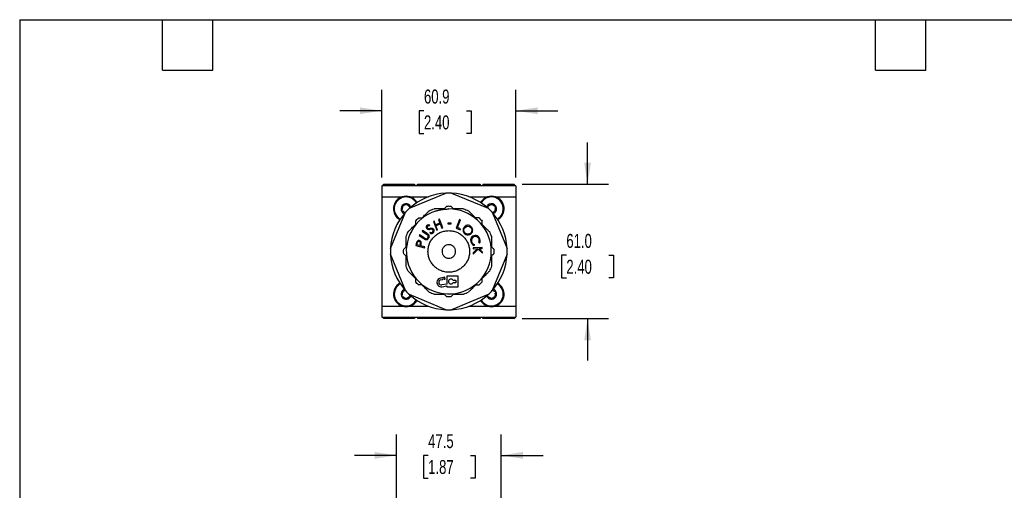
# Model space of a CAD drawing. Header units: millimetres. Extents: x 19 to 819, y 19 to 629.
# Tile 4 of 7: x 19 to 466, y 415 to 629. Entities that reach past the tile are written whole.
import ezdxf

# ---------------------------------------------------------------- set-up
doc = ezdxf.new("R2010")
doc.units = ezdxf.units.MM
doc.header["$LTSCALE"] = 3
doc.layers.add('DIMENSIONS', color=140, linetype='Continuous', lineweight=25)
doc.layers.add('TEXT', color=140, linetype='Continuous', lineweight=25)
doc.styles.add('SLDTEXTSTYLE0', font='TXT', dxfattribs={"width": 0.7})
doc.dimstyles.new('SLDDIMSTYLE1', dxfattribs={"dimtxt": 6.474023, "dimasz": 9.906, "dimexe": 0, "dimexo": 0.0625, "dimgap": 1.618506, "dimtad": 0, "dimtih": 1, "dimtoh": 1, "dimrnd": 1e-09, "dimzin": 12, "dimdsep": 46, "dimtxsty": 'SLDTEXTSTYLE0', "dimsah": 1, "dimcen": 0.09, "dimadec": 0, "dimazin": 3, "dimtfac": 1, "dimtmove": 0, "dimatfit": 0, "dimfxl": 0, "dimfrac": 2, "dimtolj": 1, "dimtzin": 12, "dimarcsym": 0})
doc.dimstyles.new('SLDDIMSTYLE4', dxfattribs={"dimtxt": 6.474023, "dimasz": 9.906, "dimexe": 0, "dimexo": 0.0625, "dimgap": 1.618506, "dimtad": 0, "dimtih": 1, "dimtoh": 1, "dimrnd": 1e-09, "dimzin": 4, "dimdsep": 46, "dimtxsty": 'SLDTEXTSTYLE0', "dimsah": 1, "dimcen": 0.09, "dimadec": 0, "dimazin": 1, "dimtfac": 1, "dimtmove": 0, "dimatfit": 0, "dimfxl": 0, "dimfrac": 2, "dimtolj": 1, "dimtzin": 12, "dimarcsym": 0})

# ---------------------------------------------------------------- blocks, each defined once
blk = doc.blocks.new('_D_4')
at = {"layer": 'DIMENSIONS'}
for p, q in [((190.13, 371.12), (190.13, 440.25)), ((237.63, 401.52), (237.63, 440.25)), ((190.13, 430.73), (171.08, 430.73)), ((204.52, 430.73), (202.34, 430.73)), ((202.34, 430.73), (202.34, 420.44)), ((223.75, 430.73), (225.93, 430.73)), ((225.93, 430.73), (225.93, 420.44)), ((237.63, 430.73), (256.68, 430.73)), ((202.34, 420.44), (204.52, 420.44)), ((225.93, 420.44), (223.75, 420.44)), ((237.63, 311.45), (237.63, 396.95)), ((190.13, 248.93), (190.13, 366.55)), ((237.63, 248.93), (237.63, 306.88))]:
    blk.add_line(p, q, dxfattribs=at)
for points in [[(190.13, 430.73), (180.23, 432.25), (180.23, 429.2)], [(237.63, 430.73), (247.54, 429.2), (247.54, 432.25)]]:
    blk.add_solid(points, dxfattribs=at)
at = {"layer": 'DIMENSIONS', "char_height": 6.35, "attachment_point": 1, "style": 'SLDTEXTSTYLE0'}
for s, insert in [('47.5', (204.52, 440.36)), ('1.87', (204.52, 428.62))]:
    blk.add_mtext(s, dxfattribs=dict(at, insert=insert))
blk = doc.blocks.new('_D_11')
at = {"layer": 'DIMENSIONS'}
for p, q in [((183.43, 556.97), (183.43, 596.8)), ((244.33, 556.97), (244.33, 596.8)), ((183.43, 587.27), (164.38, 587.27)), ((202.62, 587.27), (200.45, 587.27)), ((200.45, 587.27), (200.45, 576.98)), ((221.86, 587.27), (224.03, 587.27)), ((224.03, 587.27), (224.03, 576.98)), ((244.33, 587.27), (263.38, 587.27)), ((200.45, 576.98), (202.62, 576.98)), ((224.03, 576.98), (221.86, 576.98))]:
    blk.add_line(p, q, dxfattribs=at)
for points in [[(183.43, 587.27), (173.53, 588.8), (173.53, 585.75)], [(244.33, 587.27), (254.24, 585.75), (254.24, 588.8)]]:
    blk.add_solid(points, dxfattribs=at)
at = {"layer": 'DIMENSIONS', "char_height": 6.35, "attachment_point": 1, "style": 'SLDTEXTSTYLE0'}
for s, insert in [('60.9', (202.62, 596.91)), ('2.40', (202.62, 585.17))]:
    blk.add_mtext(s, dxfattribs=dict(at, insert=insert))
blk = doc.blocks.new('_D_12')
at = {"layer": 'DIMENSIONS'}
for p, q in [((276.89, 553.86), (276.89, 572.91)), ((247.24, 553.86), (286.42, 553.86)), ((267.27, 521.69), (265.1, 521.69)), ((265.1, 521.69), (265.1, 511.4)), ((286.51, 521.69), (288.68, 521.69)), ((288.68, 521.69), (288.68, 511.4)), ((265.1, 511.4), (267.27, 511.4)), ((288.68, 511.4), (286.51, 511.4)), ((247.24, 492.86), (286.42, 492.86)), ((276.89, 492.86), (276.89, 473.81))]:
    blk.add_line(p, q, dxfattribs=at)
for points in [[(276.89, 553.86), (278.42, 563.77), (275.37, 563.77)], [(276.89, 492.86), (275.37, 482.96), (278.42, 482.96)]]:
    blk.add_solid(points, dxfattribs=at)
at = {"layer": 'DIMENSIONS', "char_height": 6.35, "attachment_point": 1, "style": 'SLDTEXTSTYLE0'}
for s, insert in [('61.0', (267.27, 531.33)), ('2.40', (267.27, 519.59))]:
    blk.add_mtext(s, dxfattribs=dict(at, insert=insert))

msp = doc.modelspace()

# ---------------------------------------------------------------- linework, layer by layer
for p, q in [((244.331, 553.162), (183.431, 553.162)), ((183.431, 553.162), (183.431, 548.162)), ((184.331, 553.862), (183.631, 553.162)), ((184.331, 553.862), (198.381, 553.862)), ((198.381, 553.862), (198.381, 553.162)), ((199.681, 553.862), (228.081, 553.862)), ((199.681, 553.162), (199.681, 553.862)), ((228.081, 553.862), (228.081, 553.162)), ((229.381, 553.862), (229.381, 553.162)), ((229.381, 553.862), (243.431, 553.862)), ((244.131, 553.162), (243.431, 553.862)), ((244.331, 553.162), (244.331, 548.162)), ((183.431, 548.162), (192.656, 548.162)), ((183.431, 548.162), (183.431, 498.562)), ((196.071, 542.985), (212.599, 549.831)), ((196.306, 548.162), (204.542, 548.162)), ((215.163, 549.831), (231.691, 542.985)), ((223.22, 548.162), (231.456, 548.162)), ((235.106, 548.162), (244.331, 548.162)), ((244.331, 548.162), (244.331, 498.562)), ((187.412, 524.644), (194.258, 541.172)), ((192.778, 542.358), (192.503, 542.245)), ((192.708, 543.779), (192.943, 543.597)), ((192.713, 541.735), (192.987, 541.849)), ((193.279, 544.034), (193.044, 544.215)), ((193.978, 541.085), (193.942, 540.816)), ((194.474, 544.805), (194.435, 544.511)), ((194.981, 544.438), (195.02, 544.733)), ((196.25, 543.785), (195.975, 543.672)), ((196.184, 543.162), (196.342, 543.227)), ((196.198, 543.099), (196.184, 543.162)), ((231.508, 543.779), (231.743, 543.597)), ((232.079, 544.034), (231.844, 544.215)), ((233.274, 544.805), (233.235, 544.511)), ((233.504, 541.172), (240.35, 524.644)), ((233.781, 544.438), (233.82, 544.733)), ((234.48, 541.487), (234.715, 541.305)), ((235.05, 543.785), (234.775, 543.672)), ((235.052, 541.741), (234.817, 541.923)), ((234.984, 543.162), (235.259, 543.275)), ((207.275, 537.077), (206.885, 536.921)), ((206.885, 536.921), (208.425, 533.054)), ((207.92, 535.455), (207.275, 537.077)), ((209.631, 538.014), (209.241, 537.859)), ((209.241, 537.859), (209.887, 536.237)), ((211.17, 534.146), (209.631, 538.014)), ((218.783, 537.863), (217.237, 533.995)), ((217.776, 534.213), (219.173, 537.707)), ((219.173, 537.707), (218.783, 537.863)), ((201.947, 532.889), (201.718, 532.54)), ((201.718, 532.54), (203.818, 531.155)), ((204.048, 531.504), (201.947, 532.889)), ((205.176, 534.96), (205.27, 535.379)), ((205.407, 532.069), (205.271, 531.676)), ((209.887, 536.237), (207.92, 535.455)), ((208.072, 535.076), (210.038, 535.859)), ((208.815, 533.209), (208.072, 535.076)), ((208.425, 533.054), (208.815, 533.209)), ((210.038, 535.859), (210.781, 533.992)), ((210.781, 533.992), (211.17, 534.146)), ((213.458, 536.284), (213.453, 535.939)), ((213.453, 535.939), (215.016, 535.914)), ((215.021, 536.26), (213.458, 536.284)), ((215.016, 535.914), (215.021, 536.26)), ((217.237, 533.995), (219.112, 533.245)), ((219.262, 533.619), (217.776, 534.213)), ((219.112, 533.245), (219.262, 533.619)), ((200.657, 530.932), (200.429, 530.584)), ((200.429, 530.584), (202.529, 529.199)), ((202.758, 529.547), (200.657, 530.932)), ((226.579, 530.022), (226.601, 530.013)), ((199.061, 526.89), (198.849, 526.089)), ((198.849, 526.089), (202.872, 525.025)), ((199.346, 526.386), (199.534, 527.097)), ((200.714, 526.025), (199.346, 526.386)), ((200.902, 526.704), (200.714, 526.025)), ((201.107, 525.921), (201.183, 526.209)), ((202.978, 525.426), (201.107, 525.921)), ((202.872, 525.025), (202.978, 525.426)), ((229.068, 525.197), (224.89, 525.021)), ((224.89, 525.021), (224.909, 524.595)), ((224.909, 524.595), (226.857, 524.677)), ((226.857, 524.677), (224.985, 522.76)), ((225.009, 522.206), (227.221, 524.467)), ((225.431, 526.107), (225.529, 526.508)), ((227.221, 524.467), (229.18, 522.539)), ((227.519, 524.704), (229.086, 524.771)), ((229.156, 523.103), (227.519, 524.704)), ((227.52, 527.374), (227.883, 527.173)), ((229.086, 524.771), (229.068, 525.197)), ((229.18, 522.539), (229.156, 523.103)), ((194.258, 505.552), (187.412, 522.08)), ((224.985, 522.76), (225.009, 522.206)), ((240.35, 522.08), (233.504, 505.552)), ((212.099, 511.638), (210.169, 511.298)), ((210.314, 510.471), (211.142, 510.616)), ((211.081, 510.961), (211.632, 511.058)), ((211.142, 510.616), (211.081, 510.961)), ((211.632, 511.058), (211.693, 510.714)), ((211.693, 510.714), (212.245, 510.811)), ((212.245, 510.811), (212.099, 511.638)), ((218.081, 512.162), (213.041, 512.162)), ((213.041, 512.162), (213.041, 508.535)), ((215.781, 510.342), (216.681, 510.342)), ((218.081, 507.262), (218.081, 512.162)), ((193.279, 505.234), (193.044, 505.415)), ((213.041, 508.535), (210.728, 508.127)), ((210.874, 507.299), (213.041, 507.682)), ((213.041, 507.682), (213.041, 507.262)), ((213.041, 507.262), (218.081, 507.262)), ((216.681, 509.082), (215.781, 509.082)), ((233.781, 505.638), (233.816, 505.902)), ((192.778, 503.558), (192.503, 503.445)), ((192.708, 504.979), (192.943, 504.797)), ((192.713, 502.935), (192.987, 503.049)), ((193.978, 502.285), (193.938, 501.99)), ((194.484, 501.917), (194.523, 502.212)), ((195.68, 502.687), (195.915, 502.505)), ((196.252, 502.941), (196.017, 503.123)), ((212.599, 496.893), (196.071, 503.739)), ((205.881, 504.462), (206.039, 504.462)), ((231.691, 503.739), (215.163, 496.893)), ((221.723, 504.462), (221.881, 504.462)), ((231.145, 503.11), (231.103, 503.221)), ((231.578, 503.558), (231.413, 503.49)), ((231.513, 502.935), (231.787, 503.049)), ((231.563, 503.624), (231.578, 503.558)), ((232.778, 502.285), (232.738, 501.99)), ((233.284, 501.917), (233.323, 502.212)), ((234.48, 502.687), (234.715, 502.505)), ((235.05, 504.985), (234.775, 504.872)), ((235.052, 502.941), (234.817, 503.123)), ((234.984, 504.362), (235.259, 504.475)), ((183.431, 498.562), (192.656, 498.562)), ((183.431, 498.562), (183.431, 493.562)), ((196.306, 498.562), (204.542, 498.562)), ((223.22, 498.562), (231.456, 498.562)), ((235.106, 498.562), (244.331, 498.562)), ((244.331, 498.562), (244.331, 493.562)), ((183.431, 493.562), (244.331, 493.562)), ((184.331, 492.862), (183.631, 493.562)), ((198.381, 492.862), (184.331, 492.862)), ((198.381, 493.562), (198.381, 492.862)), ((199.681, 493.562), (199.681, 492.862)), ((228.081, 492.862), (199.681, 492.862)), ((228.081, 493.562), (228.081, 492.862)), ((229.381, 492.862), (229.381, 493.562)), ((243.431, 492.862), (229.381, 492.862)), ((243.431, 492.862), (244.131, 493.562))]:
    msp.add_line(p, q)
at = {"flags": 128}
msp.add_lwpolyline([(196.659, 503.221), (196.627, 503.134), (196.308, 502.565)], dxfattribs=at)
msp.add_circle((222.561, 533.022), 1.82)
for centre, radius, start, end in [((194.481, 542.762), 5.7, 108.67172, 240.38151), ((194.481, 542.762), 5.35, 90, 240.62994), ((194.481, 542.762), 5.7, 71.32828, 108.67172), ((194.481, 542.762), 5.35, 29.37006, 90), ((213.881, 523.362), 26.5, 92.77294, 132.22706), ((194.481, 542.762), 5.7, 29.61849, 71.32828), ((213.881, 523.362), 26.5, 87.22706, 92.77294), ((213.881, 523.362), 26.5, 47.77294, 87.22706), ((233.281, 542.762), 5.7, 108.67172, 150.38151), ((233.281, 542.762), 5.35, 90, 150.62994), ((233.281, 542.762), 5.7, 71.32828, 108.67172), ((233.281, 542.762), 5.35, 299.37006, 90), ((233.281, 542.762), 5.7, 299.61849, 71.32828), ((213.881, 523.362), 26.5, 137.77294, 177.22706), ((194.481, 542.762), 2.3, 142.91235, 201.73491), ((192.608, 541.99), 0.275, 112.38858, 197.00912), ((194.481, 542.762), 2.3, 203.03673, 251.22025), ((192.608, 541.99), 0.275, 207.7612, 292.38858), ((192.875, 543.997), 0.275, 146.41055, 232.41612), ((194.481, 542.762), 2.3, 18.77975, 141.94235), ((192.876, 543.997), 0.275, 52.41612, 138.44289), ((194.48, 542.761), 1.75, 151.46056, 193.32674), ((194.48, 542.761), 1.75, 211.43302, 253.2992), ((194.48, 542.761), 1.75, 91.4881, 133.35428), ((213.881, 523.362), 26.5, 132.22706, 137.77294), ((194.747, 544.769), 0.275, 82.41222, 172.44366), ((194.747, 544.769), 0.275, 352.44366, 82.56361), ((194.48, 542.761), 1.75, 31.35041, 73.38182), ((196.354, 543.53), 0.275, 22.27452, 112.30596), ((196.355, 543.529), 0.275, 347.95853, 22.42592), ((213.881, 523.362), 20.5, 90, 92.79597), ((213.881, 523.362), 20.5, 90, 92.79603), ((213.881, 523.362), 20.5, 87.20397, 90), ((233.281, 542.762), 2.3, 142.91235, 161.22025), ((231.675, 543.997), 0.275, 146.41055, 232.41612), ((233.281, 542.762), 2.3, 322.59957, 141.94235), ((231.676, 543.997), 0.275, 52.41612, 138.44289), ((233.28, 542.761), 1.75, 151.46056, 168.85631), ((213.881, 523.362), 26.5, 42.22706, 47.77294), ((233.28, 542.761), 1.75, 91.4881, 133.35428), ((233.547, 544.769), 0.275, 82.41222, 172.44366), ((213.881, 523.362), 26.5, 2.77294, 42.22706), ((233.547, 544.769), 0.275, 352.44366, 82.56361), ((233.28, 542.761), 1.75, 281.14411, 313.27166), ((233.28, 542.761), 1.75, 31.35041, 73.38182), ((233.281, 542.762), 2.3, 288.77975, 322.01448), ((234.883, 541.523), 0.275, 232.3335, 319.93305), ((233.28, 542.761), 1.75, 331.37794, 13.24412), ((235.154, 543.53), 0.275, 22.27452, 112.30596), ((234.884, 541.524), 0.275, 324.67648, 52.3335), ((235.155, 543.529), 0.275, 292.30596, 22.42592), ((204.599, 534.422), 0.989, 117.7748, 219.91324), ((204.673, 534.508), 1.101, 220.86573, 274.42156), ((204.602, 534.421), 0.561, 116.74272, 205.20093), ((204.721, 534.568), 0.735, 211.66189, 274.91503), ((204.796, 534.064), 1.398, 70.1632, 118.08857), ((204.805, 534.036), 0.996, 68.11536, 117.18281), ((204.921, 539.861), 6.453, 268.55389, 274.62748), ((203.682, 570.621), 36.802, 271.71517, 273.05646), ((205.989, 533.309), 1.37, 244.83213, 282.75884), ((205.595, 529.692), 3.739, 79.48168, 92.35363), ((205.801, 531.278), 2.598, 76.23241, 93.44842), ((206.138, 532.707), 0.676, 3.6525, 78.13607), ((205.999, 532.733), 0.814, 291.07374, 1.25859), ((206.122, 532.711), 1.13, 2.82275, 74.7386), ((206.069, 532.734), 1.182, 299.93657, 1.58328), ((222.669, 533.08), 2.334, 177.34229, 195.92811), ((222.634, 533.003), 2.303, 124.29544, 175.38456), ((222.607, 533.125), 2.287, 197.43164, 259.79188), ((222.567, 533.062), 2.217, 84.80678, 123.73084), ((222.499, 533.002), 2.284, 16.9288, 83.24094), ((222.445, 533.16), 2.353, 296.6832, 343.00382), ((222.487, 533.049), 2.282, 345.35262, 15.71709), ((204.069, 525.719), 5.143, 156.09441, 166.84587), ((200.315, 527.3), 1.073, 110.55204, 152.02482), ((200.342, 527.199), 0.743, 113.44252, 165.71105), ((200.284, 527.156), 1.2, 46.53676, 106.74777), ((200.294, 527.21), 0.715, 34.08632, 110.28065), ((200.226, 527.219), 0.768, 347.73191, 30.6732), ((200.356, 527.318), 1.035, 356.14435, 43.2369), ((204.683, 532.27), 3.751, 234.95484, 246.76307), ((204.494, 531.9), 2.924, 233.59496, 247.05344), ((203.646, 529.845), 1.113, 246.55835, 296.62839), ((203.643, 529.88), 0.732, 246.69601, 301.47313), ((201.665, 527.761), 4.02, 48.29042, 57.61571), ((203.583, 530.166), 1.012, 295.88722, 351.70479), ((202.394, 528.84), 3.136, 44.10875, 58.17129), ((203.459, 530.252), 1.561, 296.08726, 351.87976), ((203.68, 530.133), 0.912, 352.90021, 43.63591), ((203.717, 530.126), 1.291, 355.80451, 43.97886), ((205.935, 532.91), 1.402, 241.72977, 301.08932), ((222.544, 533.146), 2.298, 261.41774, 294.62234), ((226.232, 528.48), 2.505, 176.72824, 251.34378), ((225.953, 528.332), 2.24, 68.60403, 172.53878), ((226.078, 528.359), 1.931, 161.30522, 253.47406), ((225.945, 528.316), 1.821, 69.61818, 158.67041), ((225.846, 528.271), 1.899, 331.82393, 66.57576), ((225.78, 528.265), 2.37, 332.54743, 65.30146), ((213.881, 523.362), 26.5, 177.22706, 182.77294), ((204.336, 525.775), 4.981, 161.16801, 164.60002), ((197.482, 527.611), 3.538, 345.15337, 350.96957), ((195.05, 527.961), 6.379, 344.06165, 353.58636), ((213.881, 523.362), 26.5, 357.22706, 2.77294), ((213.881, 523.362), 26.5, 182.77294, 222.22706), ((213.881, 523.362), 26.5, 317.77294, 357.22706), ((210.521, 509.299), 2.03, 100.00001, 280.00003), ((210.521, 509.299), 1.19, 100.00001, 279.99999), ((214.855, 509.712), 1.12, 34.22886, 325.7711), ((216.681, 509.712), 0.63, 270.00001, 89.99999), ((194.481, 503.962), 5.7, 119.61849, 251.32828), ((194.481, 503.962), 5.35, 119.37006, 330.62994), ((194.481, 503.962), 2.3, 142.91235, 201.73491), ((192.875, 505.197), 0.275, 146.41055, 232.41612), ((194.481, 503.962), 2.3, 108.77975, 141.94235), ((192.876, 505.197), 0.275, 52.41612, 138.44289), ((194.48, 503.961), 1.75, 101.09186, 133.35428), ((213.881, 523.362), 26.5, 222.22706, 227.77294), ((233.281, 503.962), 5.35, 209.37006, 60.62994), ((213.881, 523.362), 26.5, 312.22706, 317.77294), ((233.28, 503.961), 1.75, 31.35041, 73.38182), ((233.281, 503.962), 2.3, 322.59957, 71.22025), ((233.281, 503.962), 5.7, 288.67172, 60.38151), ((192.608, 503.19), 0.275, 112.38858, 197.00912), ((194.481, 503.962), 2.3, 203.03673, 261.74801), ((192.608, 503.19), 0.275, 207.7612, 292.38858), ((194.48, 503.961), 1.75, 151.46056, 193.32674), ((194.48, 503.961), 1.75, 211.43302, 253.2992), ((194.211, 501.954), 0.275, 172.36104, 257.46135), ((194.481, 503.962), 2.3, 262.931, 322.01448), ((194.211, 501.954), 0.275, 267.21561, 352.36104), ((194.48, 503.961), 1.75, 271.40548, 313.27166), ((196.083, 502.723), 0.275, 232.3335, 319.93305), ((194.48, 503.961), 1.75, 331.37794, 348.90771), ((213.881, 523.362), 26.5, 227.77294, 267.22706), ((196.084, 502.724), 0.275, 324.67648, 52.3335), ((194.481, 503.962), 5.7, 288.67172, 330.38151), ((213.881, 523.362), 20.5, 267.2629, 272.85507), ((213.881, 523.362), 26.5, 272.77294, 312.22706), ((233.281, 503.962), 5.7, 209.61849, 251.32828), ((231.408, 503.19), 0.275, 167.02991, 197.00912), ((233.281, 503.962), 2.3, 203.03673, 261.74801), ((231.408, 503.19), 0.275, 207.7612, 292.38858), ((233.28, 503.961), 1.75, 211.43302, 253.2992), ((233.011, 501.954), 0.275, 172.36104, 257.46135), ((233.281, 503.962), 2.3, 262.931, 322.01448), ((233.011, 501.954), 0.275, 267.21561, 352.36104), ((233.28, 503.961), 1.75, 271.40548, 313.27166), ((234.883, 502.723), 0.275, 232.3335, 319.93305), ((233.28, 503.961), 1.75, 331.37794, 13.24412), ((235.154, 504.73), 0.275, 22.27452, 112.30596), ((234.884, 502.724), 0.275, 324.67648, 52.3335), ((235.155, 504.729), 0.275, 292.30596, 22.42592), ((194.481, 503.962), 5.7, 251.32828, 288.67172), ((213.881, 523.362), 26.5, 267.22706, 272.77294), ((233.281, 503.962), 5.7, 251.32828, 288.67172)]:
    msp.add_arc(centre, radius, start, end)
for points in [[(192.353, 541.885), (192.35, 541.893), (192.347, 541.902), (192.345, 541.91)], [(192.364, 541.862), (192.36, 541.869), (192.357, 541.877), (192.353, 541.885)], [(192.646, 544.149), (192.65, 544.154), (192.654, 544.159), (192.658, 544.164)], [(192.658, 544.164), (192.662, 544.17), (192.666, 544.175), (192.67, 544.18)], [(204.915, 541.797), (205.652, 542.155), (206.41, 542.47), (207.185, 542.738)], [(220.541, 542.749), (221.317, 542.483), (222.076, 542.171), (222.814, 541.814)], [(231.446, 544.149), (231.45, 544.154), (231.454, 544.159), (231.458, 544.164)], [(231.458, 544.164), (231.462, 544.17), (231.466, 544.175), (231.47, 544.18)], [(235.101, 541.356), (235.099, 541.352), (235.096, 541.349), (235.094, 541.346)], [(235.108, 541.365), (235.106, 541.362), (235.104, 541.359), (235.101, 541.356)], [(198.692, 537.129), (199.14, 537.624), (199.612, 538.096), (200.106, 538.544)], [(227.625, 538.572), (228.12, 538.125), (228.593, 537.654), (229.042, 537.161)], [(194.504, 530.052), (194.771, 530.827), (195.085, 531.586), (195.443, 532.323)], [(232.302, 532.357), (232.662, 531.62), (232.977, 530.862), (233.246, 530.088)], [(193.406, 522.352), (193.373, 523.018), (193.373, 523.685), (193.405, 524.352)], [(234.355, 524.394), (234.389, 523.728), (234.39, 523.06), (234.358, 522.394)], [(195.451, 514.387), (195.092, 515.123), (194.777, 515.882), (194.509, 516.656)], [(233.265, 516.692), (232.998, 515.917), (232.685, 515.158), (232.328, 514.42)], [(192.646, 505.349), (192.65, 505.354), (192.654, 505.359), (192.658, 505.364)], [(192.658, 505.364), (192.662, 505.37), (192.666, 505.375), (192.67, 505.38)], [(200.121, 508.166), (199.627, 508.614), (199.155, 509.085), (198.706, 509.579)], [(229.084, 509.61), (228.637, 509.116), (228.165, 508.643), (227.672, 508.194)], [(192.353, 503.085), (192.35, 503.093), (192.347, 503.102), (192.345, 503.11)], [(192.364, 503.062), (192.36, 503.069), (192.357, 503.077), (192.353, 503.085)], [(194.175, 501.681), (194.167, 501.682), (194.159, 501.684), (194.151, 501.685)], [(194.198, 501.679), (194.19, 501.68), (194.182, 501.68), (194.175, 501.681)], [(196.301, 502.556), (196.299, 502.552), (196.296, 502.549), (196.294, 502.546)], [(196.308, 502.565), (196.306, 502.562), (196.304, 502.559), (196.301, 502.556)], [(204.929, 504.92), (205.667, 504.562), (206.426, 504.249), (207.201, 503.982)], [(220.597, 503.993), (221.371, 504.262), (222.129, 504.577), (222.866, 504.937)], [(231.153, 503.085), (231.15, 503.093), (231.147, 503.102), (231.145, 503.11)], [(231.164, 503.062), (231.16, 503.069), (231.157, 503.077), (231.153, 503.085)], [(232.975, 501.681), (232.967, 501.682), (232.959, 501.684), (232.951, 501.685)], [(232.998, 501.679), (232.99, 501.68), (232.982, 501.68), (232.975, 501.681)], [(235.101, 502.556), (235.099, 502.552), (235.096, 502.549), (235.094, 502.546)], [(235.108, 502.565), (235.106, 502.562), (235.104, 502.559), (235.101, 502.556)]]:
    msp.add_open_spline(points, degree=3)
for points, knots in [([(207.917, 541.717), (203.298, 540.216), (199.415, 537.029), (194.669, 528.555), (193.981, 523.578), (196.248, 514.134), (199.121, 510.012), (207.196, 504.616), (212.104, 503.54), (221.697, 505.059), (226.031, 507.599), (232.044, 515.227), (233.503, 520.035), (232.741, 529.717), (230.548, 534.238), (223.416, 540.831), (218.737, 542.662), (213.881, 542.662)], [0, 0, 0, 0, 0.125, 0.125, 0.25, 0.25, 0.375, 0.375, 0.5, 0.5, 0.625, 0.625, 0.75, 0.75, 0.875, 0.875, 1, 1, 1, 1]), ([(201.662, 538.544), (201.94, 538.823), (202.219, 539.101), (202.775, 539.657), (203.052, 539.934), (203.606, 540.488), (203.882, 540.764), (204.286, 541.168), (204.421, 541.303), (204.679, 541.561), (204.804, 541.685), (204.915, 541.797)], [0, 0, 0, 0, 0.25, 0.25, 0.5, 0.5, 0.75, 0.75, 0.875, 0.875, 1, 1, 1, 1]), ([(211.781, 542.738), (211.388, 542.738), (210.995, 542.738), (210.209, 542.738), (209.817, 542.738), (209.035, 542.738), (208.645, 542.738), (208.076, 542.738), (207.888, 542.738), (207.521, 542.738), (207.342, 542.738), (207.185, 542.738)], [0, 0, 0, 0, 0.25, 0.25, 0.5, 0.5, 0.75, 0.75, 0.875, 0.875, 1, 1, 1, 1]), ([(207.917, 541.717), (208.055, 541.761), (208.33, 541.848), (208.746, 541.968), (209.165, 542.078), (209.586, 542.179), (210.009, 542.271), (210.435, 542.353), (210.847, 542.423), (211.49, 542.518), (212.218, 542.596), (213.098, 542.652), (213.603, 542.658), (213.881, 542.662)], [0, 0, 0, 0, 0.071432, 0.1428637, 0.2142952, 0.2857264, 0.3571571, 0.4285874, 0.5000171, 0.5639842, 0.7502373, 0.862375, 1, 1, 1, 1]), ([(212.881, 543.838), (212.824, 543.781), (212.752, 543.708), (212.584, 543.541), (212.493, 543.449), (212.3, 543.257), (212.198, 543.155), (211.992, 542.949), (211.887, 542.844), (211.781, 542.738)], [0, 0, 0, 0, 0.25, 0.25, 0.5, 0.5, 0.75, 0.75, 1, 1, 1, 1]), ([(215.977, 542.742), (215.765, 542.954), (215.561, 543.158), (215.27, 543.448), (215.178, 543.541), (215.012, 543.707), (214.938, 543.781), (214.881, 543.838)], [0, 0, 0, 0, 0.5, 0.5, 0.75, 0.75, 1, 1, 1, 1]), ([(220.541, 542.749), (220.385, 542.749), (220.209, 542.749), (219.844, 542.748), (219.656, 542.748), (219.089, 542.747), (218.704, 542.746), (217.93, 542.745), (217.539, 542.744), (216.758, 542.743), (216.368, 542.742), (215.977, 542.742)], [0, 0, 0, 0, 0.125, 0.125, 0.25, 0.25, 0.5, 0.5, 0.75, 0.75, 1, 1, 1, 1]), ([(222.814, 541.814), (222.925, 541.702), (223.051, 541.578), (223.311, 541.318), (223.445, 541.184), (223.85, 540.781), (224.124, 540.508), (224.677, 539.957), (224.955, 539.68), (225.512, 539.125), (225.791, 538.847), (226.069, 538.57)], [0, 0, 0, 0, 0.125, 0.125, 0.25, 0.25, 0.5, 0.5, 0.75, 0.75, 1, 1, 1, 1]), ([(198.692, 537.129), (198.692, 537.049), (198.692, 536.946), (198.692, 536.71), (198.692, 536.58), (198.692, 536.308), (198.692, 536.164), (198.692, 535.872), (198.692, 535.724), (198.692, 535.574)], [0, 0, 0, 0, 0.25, 0.25, 0.5, 0.5, 0.75, 0.75, 1, 1, 1, 1]), ([(201.662, 538.544), (201.361, 538.544), (201.071, 538.544), (200.659, 538.544), (200.528, 538.544), (200.292, 538.544), (200.186, 538.544), (200.106, 538.544)], [0, 0, 0, 0, 0.5, 0.5, 0.75, 0.75, 1, 1, 1, 1]), ([(227.625, 538.572), (227.545, 538.572), (227.442, 538.572), (227.205, 538.572), (227.076, 538.571), (226.803, 538.571), (226.659, 538.571), (226.368, 538.57), (226.22, 538.57), (226.069, 538.57)], [0, 0, 0, 0, 0.25, 0.25, 0.5, 0.5, 0.75, 0.75, 1, 1, 1, 1]), ([(229.045, 535.605), (229.044, 535.905), (229.043, 536.196), (229.043, 536.608), (229.043, 536.739), (229.042, 536.975), (229.042, 537.08), (229.042, 537.161)], [0, 0, 0, 0, 0.5, 0.5, 0.75, 0.75, 1, 1, 1, 1]), ([(195.443, 532.323), (195.555, 532.435), (195.68, 532.56), (195.94, 532.82), (196.074, 532.954), (196.477, 533.358), (196.751, 533.631), (197.303, 534.183), (197.581, 534.462), (198.136, 535.017), (198.414, 535.296), (198.692, 535.574)], [0, 0, 0, 0, 0.125, 0.125, 0.25, 0.25, 0.5, 0.5, 0.75, 0.75, 1, 1, 1, 1]), ([(213.881, 513.915), (214.505, 513.915), (215.118, 513.976), (216.023, 514.156), (216.322, 514.231), (216.915, 514.41), (217.21, 514.516), (218.068, 514.871), (218.61, 515.161), (219.637, 515.845), (220.123, 516.244), (220.994, 517.115), (221.385, 517.59), (221.903, 518.364), (222.064, 518.632), (222.356, 519.177), (222.619, 519.733), (222.827, 520.312), (223.007, 520.903), (223.084, 521.206), (223.267, 522.121), (223.328, 522.738), (223.328, 523.985), (223.267, 524.599), (223.087, 525.504), (223.012, 525.803), (222.833, 526.396), (222.727, 526.691), (222.372, 527.548), (222.082, 528.091), (221.397, 529.117), (220.999, 529.603), (220.128, 530.475), (219.653, 530.866), (218.879, 531.384), (218.611, 531.545), (218.066, 531.836), (217.51, 532.1), (216.93, 532.308), (216.34, 532.488), (216.037, 532.564), (215.122, 532.747), (214.505, 532.808), (213.257, 532.808), (212.644, 532.747), (211.739, 532.567), (211.44, 532.493), (210.847, 532.313), (210.552, 532.208), (209.694, 531.852), (209.152, 531.563), (208.125, 530.878), (207.639, 530.479), (206.768, 529.608), (206.377, 529.133), (205.859, 528.36), (205.698, 528.092), (205.406, 527.547), (205.143, 526.99), (204.935, 526.411), (204.755, 525.82), (204.678, 525.518), (204.496, 524.602), (204.434, 523.985), (204.434, 522.738), (204.496, 522.125), (204.675, 521.22), (204.75, 520.92), (204.93, 520.327), (205.035, 520.032), (205.39, 519.175), (205.68, 518.632), (206.365, 517.606), (206.763, 517.12), (207.634, 516.249), (208.109, 515.857), (208.883, 515.339), (209.151, 515.179), (209.696, 514.887), (210.253, 514.623), (210.832, 514.415), (211.423, 514.235), (211.725, 514.159), (212.64, 513.976), (213.257, 513.915), (213.881, 513.915)], [0, 0, 0, 0, 0.03125, 0.03125, 0.046875, 0.046875, 0.0625, 0.0625, 0.09375, 0.09375, 0.125, 0.125, 0.15625, 0.15625, 0.171875, 0.171875, 0.1875, 0.203125, 0.203125, 0.21875, 0.21875, 0.25, 0.25, 0.28125, 0.28125, 0.296875, 0.296875, 0.3125, 0.3125, 0.34375, 0.34375, 0.375, 0.375, 0.40625, 0.40625, 0.421875, 0.421875, 0.4375, 0.453125, 0.453125, 0.46875, 0.46875, 0.5, 0.5, 0.53125, 0.53125, 0.546875, 0.546875, 0.5625, 0.5625, 0.59375, 0.59375, 0.625, 0.625, 0.65625, 0.65625, 0.671875, 0.671875, 0.6875, 0.703125, 0.703125, 0.71875, 0.71875, 0.75, 0.75, 0.78125, 0.78125, 0.796875, 0.796875, 0.8125, 0.8125, 0.84375, 0.84375, 0.875, 0.875, 0.90625, 0.90625, 0.921875, 0.921875, 0.9375, 0.953125, 0.953125, 0.96875, 0.96875, 1, 1, 1, 1]), ([(229.045, 535.605), (229.323, 535.327), (229.602, 535.049), (230.159, 534.494), (230.437, 534.217), (230.991, 533.664), (231.267, 533.388), (231.672, 532.984), (231.807, 532.85), (232.066, 532.592), (232.19, 532.468), (232.302, 532.357)], [0, 0, 0, 0, 0.25, 0.25, 0.5, 0.5, 0.75, 0.75, 0.875, 0.875, 1, 1, 1, 1]), ([(194.505, 525.452), (194.505, 525.846), (194.505, 526.24), (194.504, 527.026), (194.504, 527.418), (194.504, 528.201), (194.504, 528.591), (194.504, 529.163), (194.504, 529.353), (194.504, 529.719), (194.504, 529.895), (194.504, 530.052)], [0, 0, 0, 0, 0.25, 0.25, 0.5, 0.5, 0.75, 0.75, 0.875, 0.875, 1, 1, 1, 1]), ([(233.246, 530.088), (233.247, 529.93), (233.247, 529.753), (233.247, 529.385), (233.248, 529.196), (233.249, 528.626), (233.249, 528.238), (233.25, 527.458), (233.251, 527.065), (233.252, 526.279), (233.253, 525.885), (233.253, 525.492)], [0, 0, 0, 0, 0.125, 0.125, 0.25, 0.25, 0.5, 0.5, 0.75, 0.75, 1, 1, 1, 1]), ([(194.505, 525.452), (194.292, 525.24), (194.087, 525.034), (193.796, 524.743), (193.703, 524.65), (193.536, 524.483), (193.462, 524.408), (193.405, 524.352)], [0, 0, 0, 0, 0.5, 0.5, 0.75, 0.75, 1, 1, 1, 1]), ([(213.881, 520.289), (213.678, 520.289), (213.479, 520.309), (213.086, 520.387), (212.891, 520.446), (212.519, 520.6), (212.343, 520.694), (212.009, 520.917), (211.851, 521.047), (211.568, 521.33), (211.44, 521.484), (211.216, 521.82), (211.12, 521.999), (210.89, 522.553), (210.809, 522.956), (210.809, 523.565), (210.828, 523.764), (210.906, 524.156), (210.965, 524.351), (211.119, 524.723), (211.214, 524.9), (211.436, 525.234), (211.566, 525.392), (211.849, 525.675), (212.004, 525.802), (212.339, 526.027), (212.518, 526.123), (213.072, 526.353), (213.475, 526.434), (214.084, 526.434), (214.283, 526.414), (214.676, 526.336), (214.871, 526.277), (215.243, 526.123), (215.419, 526.029), (215.753, 525.806), (215.911, 525.677), (216.195, 525.393), (216.322, 525.239), (216.546, 524.903), (216.642, 524.725), (216.872, 524.171), (216.954, 523.767), (216.954, 523.159), (216.934, 522.959), (216.856, 522.567), (216.797, 522.372), (216.643, 522), (216.548, 521.824), (216.326, 521.49), (216.196, 521.332), (215.913, 521.048), (215.758, 520.921), (215.423, 520.696), (215.244, 520.601), (214.69, 520.371), (214.287, 520.289), (213.881, 520.289)], [0, 0, 0, 0, 0.03125, 0.03125, 0.0625, 0.0625, 0.09375, 0.09375, 0.125, 0.125, 0.15625, 0.15625, 0.1875, 0.1875, 0.25, 0.25, 0.28125, 0.28125, 0.3125, 0.3125, 0.34375, 0.34375, 0.375, 0.375, 0.40625, 0.40625, 0.4375, 0.4375, 0.5, 0.5, 0.53125, 0.53125, 0.5625, 0.5625, 0.59375, 0.59375, 0.625, 0.625, 0.65625, 0.65625, 0.6875, 0.6875, 0.75, 0.75, 0.78125, 0.78125, 0.8125, 0.8125, 0.84375, 0.84375, 0.875, 0.875, 0.90625, 0.90625, 0.9375, 0.9375, 1, 1, 1, 1]), ([(234.355, 524.394), (234.298, 524.45), (234.225, 524.523), (234.058, 524.69), (233.966, 524.782), (233.773, 524.974), (233.671, 525.076), (233.465, 525.281), (233.36, 525.386), (233.253, 525.492)], [0, 0, 0, 0, 0.25, 0.25, 0.5, 0.5, 0.75, 0.75, 1, 1, 1, 1]), ([(193.406, 522.352), (193.463, 522.295), (193.536, 522.222), (193.703, 522.055), (193.795, 521.963), (193.987, 521.771), (194.089, 521.669), (194.295, 521.463), (194.4, 521.358), (194.507, 521.252)], [0, 0, 0, 0, 0.25, 0.25, 0.5, 0.5, 0.75, 0.75, 1, 1, 1, 1]), ([(194.509, 516.656), (194.509, 516.814), (194.509, 516.991), (194.509, 517.359), (194.508, 517.548), (194.508, 518.119), (194.508, 518.506), (194.508, 519.286), (194.507, 519.68), (194.507, 520.465), (194.507, 520.859), (194.507, 521.252)], [0, 0, 0, 0, 0.125, 0.125, 0.25, 0.25, 0.5, 0.5, 0.75, 0.75, 1, 1, 1, 1]), ([(233.26, 521.292), (233.472, 521.505), (233.677, 521.71), (233.968, 522.002), (234.06, 522.095), (234.227, 522.262), (234.301, 522.337), (234.358, 522.394)], [0, 0, 0, 0, 0.5, 0.5, 0.75, 0.75, 1, 1, 1, 1]), ([(233.26, 521.292), (233.26, 520.898), (233.26, 520.504), (233.261, 519.718), (233.262, 519.326), (233.263, 518.543), (233.263, 518.153), (233.264, 517.581), (233.264, 517.391), (233.264, 517.025), (233.265, 516.849), (233.265, 516.692)], [0, 0, 0, 0, 0.25, 0.25, 0.5, 0.5, 0.75, 0.75, 0.875, 0.875, 1, 1, 1, 1]), ([(198.705, 511.135), (198.426, 511.413), (198.148, 511.692), (197.592, 512.247), (197.314, 512.525), (196.761, 513.078), (196.485, 513.354), (196.08, 513.758), (195.946, 513.892), (195.687, 514.151), (195.563, 514.275), (195.451, 514.387)], [0, 0, 0, 0, 0.25, 0.25, 0.5, 0.5, 0.75, 0.75, 0.875, 0.875, 1, 1, 1, 1]), ([(232.328, 514.42), (232.217, 514.308), (232.092, 514.183), (231.832, 513.922), (231.698, 513.788), (231.295, 513.384), (231.022, 513.11), (230.471, 512.558), (230.193, 512.279), (229.638, 511.723), (229.36, 511.444), (229.082, 511.166)], [0, 0, 0, 0, 0.125, 0.125, 0.25, 0.25, 0.5, 0.5, 0.75, 0.75, 1, 1, 1, 1]), ([(198.705, 511.135), (198.705, 510.834), (198.705, 510.544), (198.706, 510.132), (198.706, 510.001), (198.706, 509.765), (198.706, 509.659), (198.706, 509.579)], [0, 0, 0, 0, 0.5, 0.5, 0.75, 0.75, 1, 1, 1, 1]), ([(229.084, 509.61), (229.084, 509.691), (229.084, 509.794), (229.084, 510.03), (229.084, 510.16), (229.083, 510.432), (229.083, 510.576), (229.083, 510.868), (229.082, 511.016), (229.082, 511.166)], [0, 0, 0, 0, 0.25, 0.25, 0.5, 0.5, 0.75, 0.75, 1, 1, 1, 1]), ([(201.677, 508.167), (201.377, 508.167), (201.086, 508.167), (200.674, 508.166), (200.544, 508.166), (200.307, 508.166), (200.202, 508.166), (200.121, 508.166)], [0, 0, 0, 0, 0.5, 0.5, 0.75, 0.75, 1, 1, 1, 1]), ([(204.929, 504.92), (204.818, 505.031), (204.693, 505.156), (204.432, 505.416), (204.298, 505.55), (203.894, 505.953), (203.62, 506.227), (203.068, 506.778), (202.79, 507.056), (202.234, 507.611), (201.955, 507.889), (201.677, 508.167)], [0, 0, 0, 0, 0.125, 0.125, 0.25, 0.25, 0.5, 0.5, 0.75, 0.75, 1, 1, 1, 1]), ([(226.116, 508.192), (225.838, 507.914), (225.56, 507.635), (225.004, 507.079), (224.727, 506.801), (224.174, 506.247), (223.898, 505.971), (223.494, 505.566), (223.36, 505.432), (223.102, 505.173), (222.977, 505.048), (222.866, 504.937)], [0, 0, 0, 0, 0.25, 0.25, 0.5, 0.5, 0.75, 0.75, 0.875, 0.875, 1, 1, 1, 1]), ([(226.116, 508.192), (226.416, 508.193), (226.707, 508.193), (227.119, 508.194), (227.25, 508.194), (227.486, 508.194), (227.592, 508.194), (227.672, 508.194)], [0, 0, 0, 0, 0.5, 0.5, 0.75, 0.75, 1, 1, 1, 1]), ([(207.201, 503.982), (207.359, 503.982), (207.536, 503.982), (207.905, 503.982), (208.094, 503.982), (208.665, 503.983), (209.053, 503.983), (209.833, 503.983), (210.227, 503.984), (211.013, 503.984), (211.407, 503.984), (211.801, 503.985)], [0, 0, 0, 0, 0.125, 0.125, 0.25, 0.25, 0.5, 0.5, 0.75, 0.75, 1, 1, 1, 1]), ([(211.801, 503.985), (212.013, 503.772), (212.219, 503.567), (212.511, 503.276), (212.603, 503.184), (212.77, 503.017), (212.845, 502.942), (212.902, 502.885)], [0, 0, 0, 0, 0.5, 0.5, 0.75, 0.75, 1, 1, 1, 1]), ([(214.902, 502.888), (214.959, 502.944), (215.032, 503.017), (215.199, 503.185), (215.29, 503.277), (215.483, 503.469), (215.585, 503.571), (215.79, 503.777), (215.895, 503.882), (216.001, 503.989)], [0, 0, 0, 0, 0.25, 0.25, 0.5, 0.5, 0.75, 0.75, 1, 1, 1, 1]), ([(216.001, 503.989), (216.394, 503.989), (216.788, 503.989), (217.573, 503.99), (217.965, 503.991), (218.748, 503.991), (219.137, 503.992), (219.709, 503.992), (219.899, 503.993), (220.264, 503.993), (220.44, 503.993), (220.597, 503.993)], [0, 0, 0, 0, 0.25, 0.25, 0.5, 0.5, 0.75, 0.75, 0.875, 0.875, 1, 1, 1, 1])]:
    msp.add_open_spline(points, degree=3, knots=knots)
at = {"layer": 'TEXT'}
for p, q in [((19.05, 628.65), (819.15, 628.65)), ((19.05, 628.65), (19.05, 19.05)), ((83.82, 605.79), (83.82, 628.65)), ((106.68, 605.79), (106.68, 628.65)), ((407.67, 605.79), (407.67, 628.65)), ((430.53, 605.79), (430.53, 628.65)), ((83.82, 605.79), (106.68, 605.79)), ((407.67, 605.79), (430.53, 605.79))]:
    msp.add_line(p, q, dxfattribs=at)

# ---------------------------------------------------------------- dimensions: what is measured, and where the dimension line sits
at = {"layer": 'DIMENSIONS'}
for base, p1, p2, picture, middle in [((244.331, 587.273), (183.431, 553.162), (244.331, 553.162), '_D_11', (212.239, 587.273)), ((237.631, 430.725), (190.131, 245.124), (237.631, 245.124), '_D_4', (214.136, 430.725))]:
    dim = msp.add_linear_dim(base=base, p1=p1, p2=p2, dimstyle='SLDDIMSTYLE1', dxfattribs=at)
    dim.commit()
    dim.dimension.update_dxf_attribs({"geometry": picture, "text_midpoint": middle, "dimtype": 160})
dim = msp.add_linear_dim(base=(276.892, 492.862), p1=(243.431, 553.862), p2=(243.431, 492.862), angle=90, dimstyle='SLDDIMSTYLE4', dxfattribs=at)
dim.commit()
dim.dimension.update_dxf_attribs({"geometry": '_D_12', "text_midpoint": (276.892, 521.692), "dimtype": 160})

doc.saveas('drawing.dxf')
